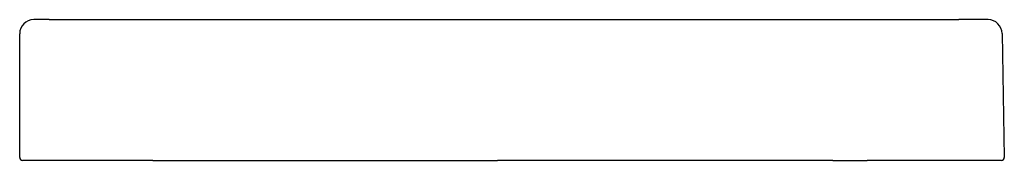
# Model space of a CAD drawing. Header units: millimetres. Extents: x 4247.507 to 4248.205, y 3251.119 to 3251.219.
import ezdxf

# ---------------------------------------------------------------- set-up
doc = ezdxf.new("R2010")
doc.units = ezdxf.units.MM
doc.layers.add('SANINDUSA', color=3, linetype='Continuous')

msp = doc.modelspace()

# ---------------------------------------------------------------- linework, layer by layer
at = {"layer": 'SANINDUSA'}
for p, q in [((4247.52791, 3251.21924), (4247.51703, 3251.21924)), ((4247.52791, 3251.21924), (4247.58703, 3251.21924)), ((4247.58703, 3251.21924), (4248.12353, 3251.21924)), ((4248.12353, 3251.21924), (4248.17309, 3251.21924)), ((4248.19371, 3251.21924), (4248.17309, 3251.21924)), ((4247.50703, 3251.12124), (4247.50703, 3251.20924)), ((4248.20371, 3251.20941), (4248.20524, 3251.12127)), ((4247.51468, 3251.11924), (4247.50903, 3251.11924)), ((4247.60137, 3251.11924), (4247.51468, 3251.11924)), ((4247.60137, 3251.11924), (4247.84593, 3251.11924)), ((4248.06463, 3251.11924), (4247.84593, 3251.11924)), ((4248.08363, 3251.11924), (4248.06463, 3251.11924)), ((4248.08363, 3251.11924), (4248.10793, 3251.11924)), ((4248.18809, 3251.11924), (4248.10793, 3251.11924)), ((4248.19502, 3251.11924), (4248.18809, 3251.11924)), ((4248.20325, 3251.11924), (4248.19502, 3251.11924))]:
    msp.add_line(p, q, dxfattribs=at)
for centre, radius, start, end in [((4247.51703, 3251.20924), 0.01, 90, 180), ((4248.19371, 3251.20924), 0.01, 1, 90), ((4247.50903, 3251.12124), 0.002, 180, 270), ((4248.20325, 3251.12124), 0.002, 270, 1)]:
    msp.add_arc(centre, radius, start, end, dxfattribs=at)

doc.saveas('drawing.dxf')
